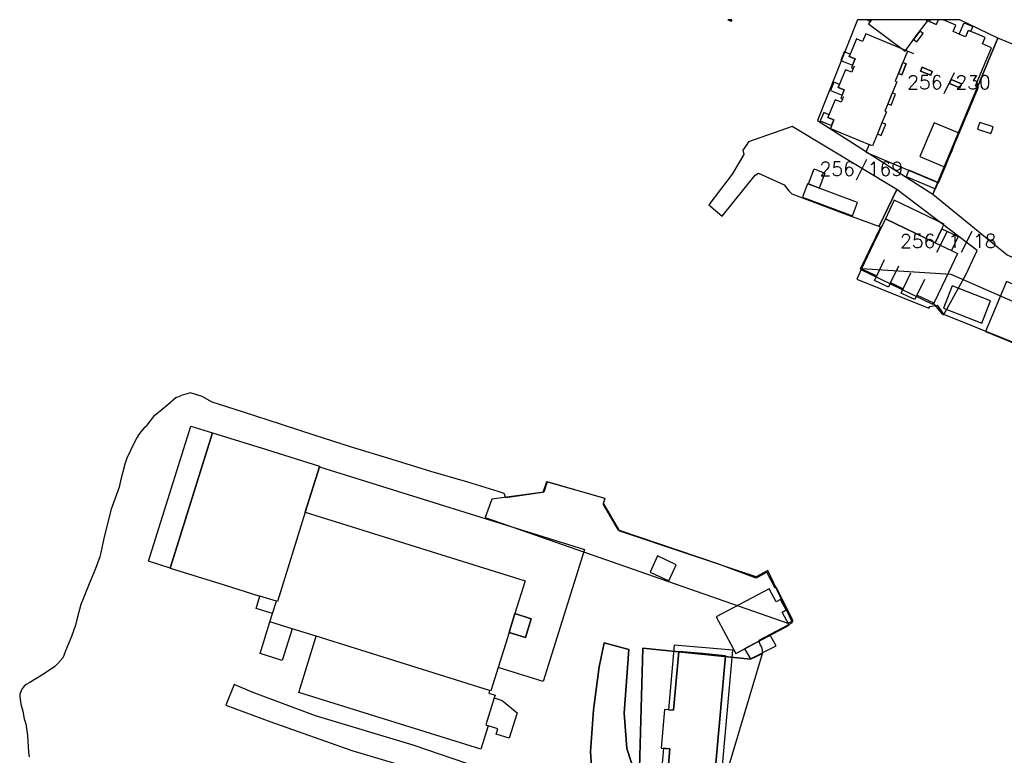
# Model space of a CAD drawing. Header units: millimetres. Extents: x -474437 to 165693, y -93174 to 980873.
# Tile 30 of 60: x -350576 to -135351, y 820003 to 980873. Entities that reach past the tile are written whole.
import ezdxf

# ---------------------------------------------------------------- set-up
doc = ezdxf.new("R2010")
doc.units = ezdxf.units.MM
doc.layers.get('0').update_dxf_attribs({"linetype": 'CONTINUOUS'})
doc.styles.get("Standard").update_dxf_attribs({"font": 'romans.shx', "width": 0.9})

msp = doc.modelspace()

# ---------------------------------------------------------------- linework, layer by layer
for p, q in [((-165155.8, 980873, 8690), (-164645.8, 980493, 8690)), ((-164365.8, 980873, 11550), (-165035.8, 979973, 10630)), ((-165035.8, 979973, 10630), (-157055.8, 974013, 10630)), ((-164645.8, 980493, 8690), (-164365.8, 980873, 8690)), ((-155125.8, 973433, 8300), (-156485.8, 974013, 8300)), ((-168155.8, 970723, 11150), (-168355.8, 970233, 11560)), ((-170695.8, 963483, 10630), (-170435.8, 964103, 11160)), ((-150445.8, 932093, 7010), (-161355.8, 937323, 7010)), ((-150445.8, 932093, 7010), (-148985.8, 935143, 6660)), ((-163245.8, 924823, 7690), (-161525.8, 928413, 11090)), ((-163245.8, 924823, 11090), (-161525.8, 928413, 11090)), ((-158495.8, 926963, 11090), (-160215.8, 923373, 11090)), ((-158495.8, 926963, 11090), (-160215.8, 923373, 7690)), ((-157425.8, 922033, 7690), (-155765.8, 925503, 10970)), ((-157425.8, 922033, 10970), (-155765.8, 925503, 10970)), ((-160215.8, 923373, 7690), (-157425.8, 922033, 7690)), ((-152785.8, 924073, 10970), (-154445.8, 920603, 7690)), ((-152785.8, 924073, 10970), (-154445.8, 920603, 10970)), ((-317695.8, 860963, 11090), (-308455.8, 890543, 11090)), ((-308455.8, 890543, 12430), (-317695.8, 860963, 12430)), ((-288145.8, 873203, 12430), (-285055.8, 883093, 12430)), ((-295305.8, 850993, 11690), (-294455.8, 853703, 11690)), ((-295875.8, 849183, 11690), (-295305.8, 850993, 11690)), ((-242335.8, 850983, 11690), (-243615.8, 846883, 11690)), ((-243615.8, 846883, 9250), (-242335.8, 850983, 9250)), ((-291035.8, 847673, 8780), (-295875.8, 849183, 8780)), ((-291035.8, 847673, 11690), (-295875.8, 849183, 11690)), ((-285745.8, 846023, 11690), (-291035.8, 847673, 11690)), ((-247865.8, 834183, 7010), (-285745.8, 846023, 7010)), ((-247865.8, 834183, 11690), (-285745.8, 846023, 11690)), ((-243615.8, 846883, 11690), (-246015.8, 839203, 11690))]:
    msp.add_line(p, q)
for points in [[(-194885.8, 980873), (-195765.8, 980873), (-195715.8, 980853), (-195255.8, 980643), (-194945.8, 980633)], [(-167405.8, 980873), (-176215.8, 958843), (-150965.8, 942713), (-136745.8, 976823), (-145055.8, 980873)], [(-150965.8, 942713), (-134705.8, 929463), (-120875.8, 923043), (-117045.8, 929523), (-109425.8, 929383), (-107725.8, 932963), (-107525.8, 933423), (-102195.8, 945733), (-97375.8, 956973), (-112035.8, 966773), (-136745.8, 976823)], [(-163435.8, 935943), (-162725.8, 935693), (-158865.8, 943723), (-181705.8, 957493), (-191235.8, 954133), (-191595.8, 953613), (-192485.8, 952323), (-192295.8, 951363), (-194805.8, 947083), (-199915.8, 940403), (-197055.8, 937933), (-189845.8, 946873), (-189105.8, 947283), (-183465.8, 944783), (-182435.8, 943443), (-181815.8, 942773), (-169625.8, 938193)], [(-150935.8, 918873), (-149495.8, 917173), (-149045.8, 916663), (-148715.8, 916403), (-148605.8, 916383), (-143745.8, 925083), (-141305.8, 930413), (-158865.8, 943723), (-162725.8, 935693), (-162425.8, 935493), (-166865.8, 926303), (-151035.8, 918653)], [(-92615.8, 897713), (-87915.8, 907723), (-97765.8, 912573), (-106515.8, 911873), (-134855.8, 923603), (-139495.8, 912663), (-104335.8, 898323), (-102555.8, 902193)]]:
    msp.add_lwpolyline(points, close=True)
for points in [[(-157055.8, 974013, 10630), (-154585.8, 977323, 14640), (-152175.8, 980553, 10630), (-152595.8, 980873, 10630)], [(-149765.8, 980873, 12400), (-150215.8, 979803, 12500), (-152115.8, 980603, 10260)], [(-151545.8, 980873, 8730), (-151725.8, 980443, 8730), (-150215.8, 979803, 8730), (-149765.8, 980873, 8730)], [(-145185.8, 977693, 10810), (-146515.8, 978253, 12380), (-145915.8, 979683, 12370), (-147825.8, 980483, 14610), (-148745.8, 980873, 13450)], [(-145185.8, 977693, 8740), (-144135.8, 980193, 8730), (-142255.8, 979403, 8730), (-142705.8, 978323, 8730), (-143225.8, 978543, 8740), (-143825.8, 977123, 8740), (-145185.8, 977693, 8740)], [(-156485.8, 974013, 10630), (-165655.8, 977793, 10630), (-166345.8, 976113, 12300), (-167685.8, 976663, 12300), (-168475.8, 974753, 14640), (-169275.8, 972823, 12300), (-167975.8, 972283, 12300), (-168745.8, 970403, 10630), (-168355.8, 970233, 10630)], [(-155185.8, 976523, 10750), (-154495.8, 976013, 10700), (-153105.8, 977873, 10700), (-153785.8, 978383, 10750), (-155185.8, 976523, 10750)], [(-141625.8, 966413, 10260), (-138135.8, 974733, 10260), (-140105.8, 975563, 12510), (-139505.8, 976983, 12510), (-141355.8, 977763, 14620), (-143225.8, 978543, 12510), (-143825.8, 977123, 12410), (-145185.8, 977693, 10810)], [(-168545.8, 970893, 8540), (-167975.8, 972283, 8540), (-169275.8, 972823, 8540), (-169065.8, 973323, 8540), (-170325.8, 973843, 8540), (-171105.8, 971953, 8540), (-168545.8, 970893, 8540)], [(-156485.8, 974013, 8300), (-157505.8, 971533, 8300), (-159215.8, 967413, 8300), (-158855.8, 967263, 8300), (-161495.8, 960853, 8300), (-161115.8, 960703, 8300), (-162085.8, 958333, 8300), (-163085.8, 955903, 8300), (-164165.8, 953293, 8300), (-164925.8, 953613, 8300)], [(-157505.8, 971533, 10570), (-156785.8, 971243, 10290), (-157785.8, 968823, 10290), (-158505.8, 969123, 10570), (-157505.8, 971533, 10570)], [(-168355.8, 970233, 11560), (-168715.8, 969363, 12300), (-170055.8, 969913, 12300), (-170835.8, 968003, 14640), (-171635.8, 966073, 12300), (-170335.8, 965533, 12300), (-171115.8, 963653, 10630), (-170695.8, 963483, 10630)], [(-151085.8, 969563, 10430), (-151435.8, 968713, 10320), (-153645.8, 969643, 10320), (-153285.8, 970483, 10430), (-151085.8, 969563, 10430)], [(-170825.8, 964353, 8540), (-170335.8, 965533, 8540), (-171635.8, 966073, 8540), (-171385.8, 966673, 8540), (-172635.8, 967183, 8540), (-173375.8, 965403, 8540), (-170825.8, 964353, 8540)], [(-144675.8, 966873, 10470), (-145045.8, 965993, 10210), (-147315.8, 966943, 10210), (-146945.8, 967823, 10470), (-144675.8, 966873, 10470)], [(-145205.8, 956043, 8300), (-140975.8, 966133, 8300), (-141625.8, 966413, 8300)], [(-160825.8, 962473, 10540), (-160095.8, 962173, 10430), (-159105.8, 964553, 10430), (-159845.8, 964853, 10540), (-160825.8, 962473, 10540)], [(-170695.8, 963483, 11710), (-170975.8, 962803, 12300), (-172315.8, 963353, 12300), (-173095.8, 961443, 14640), (-173895.8, 959503, 12300), (-172595.8, 958973, 12300), (-173365.8, 957093, 10630), (-164925.8, 953613, 10630)], [(-173115.8, 957713, 8540), (-172595.8, 958973, 8540), (-173895.8, 959503, 8540), (-173655.8, 960083, 8540), (-174805.8, 960563, 8540), (-175565.8, 958723, 8540), (-173115.8, 957713, 8540)], [(-163085.8, 955903, 10800), (-162275.8, 955563, 10330), (-161275.8, 958003, 10330), (-162085.8, 958333, 10800), (-163085.8, 955903, 10800)], [(-145205.8, 956043, 10140), (-150715.8, 958343, 10140), (-151575.8, 956283, 12310), (-152285.8, 954593, 10340), (-152965.8, 952963, 12300), (-153805.8, 950953, 10140), (-148295.8, 948653, 10140)], [(-137795.8, 957463, 8970), (-140725.8, 958393, 8970), (-140955.8, 957663, 9500), (-141195.8, 956903, 8970), (-138275.8, 955973, 8970), (-138035.8, 956733, 9500), (-137795.8, 957463, 8970)], [(-146775.8, 952293, 10340), (-146065.8, 953983, 12310), (-145205.8, 956043, 10140)], [(-164925.8, 953613, 8300), (-165645.8, 951883, 8300), (-149725.8, 945213, 8300), (-148295.8, 948653, 8300)], [(-148295.8, 948653, 10140), (-147455.8, 950663, 12300), (-146775.8, 952293, 10340)], [(-174545.8, 947313, 6450), (-175825.8, 944063, 6450), (-178165.8, 944983, 6450), (-176885.8, 948233, 6450), (-174545.8, 947313, 6450)], [(-156205.8, 947933, 4490), (-156775.8, 946573, 4490), (-150375.8, 943893, 7870), (-149805.8, 945253, 7870), (-156205.8, 947933, 4490)], [(-179445.8, 942063, 4270), (-168535.8, 937973, 4200), (-167455.8, 940863, 4320), (-178365.8, 944943, 4350), (-179445.8, 942063, 4270)], [(-148985.8, 935143, 6660), (-148505.8, 936153, 6540), (-159405.8, 941373, 6540), (-161355.8, 937323, 7010)], [(-161355.8, 937323, 7690), (-164005.8, 931793, 12780), (-166575.8, 926423, 7690), (-163245.8, 924823, 7690)], [(-161355.8, 937323, 7690), (-150445.8, 932093, 7690), (-146925.8, 930403, 7690)], [(-148985.8, 935143, 4740), (-150445.8, 932093, 5180), (-146925.8, 930403, 5180)], [(-148985.8, 935143, 4740), (-145455.8, 933453, 4740), (-146925.8, 930403, 5180)], [(-146925.8, 930403, 7690), (-145555.8, 929753, 7690), (-148205.8, 924223, 12780), (-150775.8, 918853, 7690), (-154445.8, 920603, 7690)], [(-160215.8, 923373, 11090), (-160675.8, 922413, 11090), (-162165.8, 923123, 12780), (-163705.8, 923863, 11090), (-163245.8, 924823, 11090)], [(-154445.8, 920603, 10970), (-154895.8, 919653, 10970), (-156345.8, 920353, 12780), (-157875.8, 921083, 10970), (-157425.8, 922033, 10970)], [(-138375.8, 919363, 5960), (-146775.8, 922653, 5960), (-148665.8, 917823, 5970), (-140255.8, 914543, 5970), (-138375.8, 919363, 5960)], [(-215725.8, 793553, 0), (-214365.8, 843403, 0), (-190815.8, 841023, 0), (-188185.8, 842243, 0), (-188185.8, 842973, 0), (-188365.8, 843683, 0), (-188695.8, 844203, 0), (-188845.8, 844703, 0), (-188865.8, 845073, 0), (-188925.8, 845213, 0), (-182455.8, 848633, 0), (-181675.8, 849053, 0), (-187015.8, 860383, 0), (-189565.8, 859033, 0), (-219375.8, 869013, 0), (-222985.8, 875163, 0), (-222605.8, 876193, 0), (-235435.8, 879803, 0), (-236225.8, 877473, 0), (-244305.8, 876343, 0), (-244695.8, 877293, 0), (-246005.8, 877693, 0), (-252635.8, 879703, 0), (-260685.8, 882103, 0), (-269145.8, 884673, 0), (-278235.8, 887433, 0), (-285985.8, 889943, 0), (-293365.8, 892383, 0), (-301895.8, 895113, 0), (-308475.8, 897233, 0), (-310705.8, 898463, 0), (-313265.8, 899273, 0), (-315255.8, 898683, 0), (-315755.8, 898363, 0), (-316265.8, 898243, 0), (-316385.8, 898233, 0), (-318225.8, 896643, 0), (-320665.8, 894593, 0), (-321295.8, 894073, 0), (-322085.8, 893183, 0), (-322775.8, 892213, 0), (-322885.8, 891993, 0), (-323395.8, 891633, 0), (-324185.8, 890663, 0), (-324735.8, 889843, 0), (-324835.8, 889533, 0), (-325035.8, 889383, 0), (-326355.8, 886643, 0), (-327135.8, 884953, 0), (-327605.8, 883653, 0), (-328505.8, 879993, 0), (-328835.8, 878653, 0), (-330065.8, 875253, 0), (-330585.8, 873803, 0), (-331435.8, 870423, 0), (-332185.8, 867383, 0), (-332855.8, 864353, 0), (-333045.8, 863433, 0), (-334055.8, 860623, 0), (-335375.8, 857513, 0), (-336685.8, 854253, 0), (-337225.8, 852993, 0), (-337985.8, 850023, 0), (-338395.8, 848433, 0), (-339265.8, 845953, 0), (-340545.8, 842843, 0), (-340905.8, 841853, 0), (-341155.8, 841353, 0), (-342235.8, 840073, 0), (-342925.8, 839393, 0), (-345365.8, 837713, 0), (-348365.8, 835923, 0), (-349145.8, 835473, 0), (-349615.8, 835123, 0), (-350135.8, 834453, 0), (-350515.8, 833383, 0), (-350575.8, 832853, 0), (-350355.8, 831223, 0), (-349885.8, 829643, 0), (-349565.8, 828013, 0), (-349265.8, 826923, 0), (-348885.8, 824353, 0), (-348625.8, 820723, 0), (-348525.8, 819703, 0)], [(-317695.8, 860963, 11090), (-322385.8, 862433, 11090), (-313145.8, 892013, 11090), (-308455.8, 890543, 11090)], [(-308455.8, 890543, 12430), (-296645.8, 886853, 13370), (-285015.8, 883223, 12430), (-285055.8, 883093, 12430)], [(-285055.8, 883093, 6780), (-288145.8, 873203, 7840), (-240085.8, 858183, 7660), (-242335.8, 850983, 7840), (-238755.8, 849873, 7700), (-240045.8, 845763, 7700), (-243615.8, 846883, 7860), (-246015.8, 839203, 7840)], [(-285055.8, 883093, 6780), (-227115.8, 864993, 6780), (-236135.8, 836123, 6780), (-246015.8, 839203, 7840)], [(-288145.8, 873203, 12430), (-294255.8, 853643, 12430), (-294455.8, 853703, 12450), (-298065.8, 854833, 12740)], [(-288145.8, 873203, 11690), (-294255.8, 853643, 11690), (-294455.8, 853703, 11690)], [(-288145.8, 873203, 11690), (-240085.8, 858183, 11690), (-242335.8, 850983, 11690)], [(-207075.8, 861693, 4280), (-211165.8, 863593, 4280), (-212795.8, 860083, 4830), (-208695.8, 858183, 4830), (-207075.8, 861693, 4280)], [(-317695.8, 860963, 12430), (-305885.8, 857273, 13370), (-298065.8, 854833, 12740)], [(-295305.8, 850993, 5390), (-298915.8, 852113, 4730), (-298065.8, 854833, 4730)], [(-295305.8, 850993, 5390), (-294455.8, 853703, 5390), (-298065.8, 854833, 4730)], [(-186735.8, 856423, 5280), (-198315.8, 850293, 5280), (-196205.8, 846323, 9060), (-194065.8, 842273, 5280), (-182405.8, 848453, 5280), (-183925.8, 851313, 7740), (-183035.8, 851783, 7740), (-183665.8, 852963, 9060), (-184275.8, 854113, 7740), (-185245.8, 853593, 7740), (-186735.8, 856423, 5280)], [(-243615.8, 846883, 9250), (-240045.8, 845763, 9080), (-238755.8, 849873, 9080), (-242335.8, 850983, 9250)], [(-291035.8, 847673, 8780), (-293185.8, 840773, 8780), (-298025.8, 842283, 8780), (-295875.8, 849183, 8780)], [(-248155.8, 826483, 7010), (-249765.8, 821333, 7010), (-289575.8, 833763, 7010), (-285745.8, 846023, 7010)], [(-225175.8, 811163, 3010), (-225795.8, 820733, 3710), (-225125.8, 829923, 3630), (-223935.8, 839383, 3310), (-222795.8, 844623, 2860), (-217425.8, 843153, 2610), (-218455.8, 829233, 3260), (-217845.8, 821523, 3270), (-214555.8, 811373, 3050)], [(-214555.8, 811373, 3050), (-217845.8, 821523, 3270), (-218455.8, 829233, 3260), (-217425.8, 843153, 2610), (-222795.8, 844623, 2860), (-223935.8, 839383, 3310), (-225125.8, 829923, 3630), (-225795.8, 820733, 3710), (-225175.8, 811163, 3010)], [(-208785.8, 829973, 8590), (-207675.8, 829873, 8590), (-206515.8, 842713, 8590), (-201325.8, 842253, 8590), (-196295.8, 841793, 8590), (-199015.8, 811803, 8590), (-204035.8, 812253, 8590), (-209225.8, 812723, 8590), (-208445.8, 821423, 8590), (-209845.8, 821553, 8590), (-210745.8, 811593, 8590), (-208445.8, 811383, 8590), (-208275.8, 811373, 8590), (-197605.8, 810403, 8590), (-194655.8, 842963, 8590), (-207505.8, 844123, 8590), (-208785.8, 829973, 8590)], [(-199015.8, 811803, 10410), (-196295.8, 841793, 10410), (-201325.8, 842253, 11300), (-206515.8, 842713, 10410), (-207675.8, 829873, 10410), (-209615.8, 830043, 10190), (-210375.8, 821593, 10190), (-208445.8, 821423, 10370), (-209225.8, 812723, 10370), (-204035.8, 812253, 11300), (-199015.8, 811803, 10410)], [(-246015.8, 839203, 11690), (-247605.8, 834103, 11690), (-247865.8, 834183, 11690)], [(-230465.8, 806953, 2330), (-232275.8, 806963, 2140), (-235595.8, 809103, 1870), (-238465.8, 811703, 1640), (-241905.8, 814063, 1580), (-249845.8, 817213, 1580), (-264585.8, 822193, 1620), (-285895.8, 828643, 1640), (-299795.8, 833793, 1620), (-303665.8, 835523, 1590), (-305545.8, 830973, 1590), (-295655.8, 827293, 1760), (-277975.8, 821053, 1870), (-264695.8, 817093, 1860), (-249215.8, 812483, 1830), (-241965.8, 809453, 1850), (-236305.8, 804433, 1970), (-233845.8, 802393, 2030), (-228735.8, 798653, 2250), (-224765.8, 795973, 2330), (-219915.8, 792753, 2860), (-216225.8, 791503, 3180)], [(-249845.8, 817213, 1580), (-264585.8, 822193, 1620), (-285895.8, 828643, 1640), (-299795.8, 833793, 1620), (-303665.8, 835523, 1590), (-305545.8, 830973, 1590), (-295655.8, 827293, 1760), (-277975.8, 821053, 1870), (-264695.8, 817093, 1860)], [(-247865.8, 834183, 7010), (-248045.8, 833593, 7010), (-246645.8, 833153, 7010), (-246835.8, 832543, 7010)], [(-246835.8, 832543, 7010), (-248675.8, 826663, 7010), (-248155.8, 826483, 7010)], [(-246835.8, 832543, 6610), (-248675.8, 826663, 6610), (-248155.8, 826483, 6610)], [(-246835.8, 832543, 6610), (-245085.8, 831993, 6610), (-241835.8, 829273, 6610), (-243555.8, 823763, 6610), (-246415.8, 824653, 6610), (-246055.8, 825823, 6610), (-248155.8, 826483, 6610)]]:
    msp.add_polyline3d(points)
for points in [[(-155185.8, 976523, 10750), (-154495.8, 976013, 10700), (-153105.8, 977873, 10700), (-153785.8, 978383, 10750)], [(-157505.8, 971533, 10570), (-158505.8, 969123, 10570), (-157785.8, 968823, 10290), (-156785.8, 971243, 10290)], [(-151085.8, 969563, 10430), (-153285.8, 970483, 10430), (-153645.8, 969643, 10320), (-151435.8, 968713, 10320)], [(-144675.8, 966873, 10470), (-146945.8, 967823, 10470), (-147315.8, 966943, 10210), (-145045.8, 965993, 10210)], [(-160825.8, 962473, 10540), (-160095.8, 962173, 10430), (-159105.8, 964553, 10430), (-159845.8, 964853, 10540)], [(-163085.8, 955903, 10800), (-162275.8, 955563, 10330), (-161275.8, 958003, 10330), (-162085.8, 958333, 10800)], [(-150005.8, 918463, 1540), (-148655.8, 916473, 1820), (-122205.8, 905843, 1830), (-122435.8, 905183, 1830), (-120605.8, 904463, 1830), (-120385.8, 905023, 1830), (-105775.8, 899173, 1830), (-105975.8, 898493, 1830), (-104195.8, 897833, 1830), (-102455.8, 902083, 1830), (-92695.8, 897703, 1830), (-91205.8, 900703, 1830), (-146985.8, 925143, 1820), (-166575.8, 926423, 1540), (-167565.8, 924163, 1540), (-151855.8, 917783, 1540), (-151655.8, 918133, 1540)], [(-248825.8, 872023, 1870), (-182635.8, 848883, 2000), (-181485.8, 849423, 1990), (-185125.8, 856703, 1990), (-185445.8, 856563, 1990), (-187235.8, 860053, 1990), (-189595.8, 858723, 1990), (-197995.8, 861873, 1990), (-219655.8, 869203, 1990), (-222995.8, 874833, 1990), (-222685.8, 876193, 1990), (-235265.8, 879783, 1990), (-235985.8, 877533, 1980), (-247385.8, 875993, 1870)], [(-192145.8, 843293, 2290), (-190855.8, 841093, 2290), (-185235.8, 843923, 2290), (-186515.8, 846283, 2290)], [(-210165.8, 793163, 3110), (-209695.8, 793213, 3350), (-209695.8, 793213, 0), (-210715.8, 797973, 0), (-203615.8, 806813, 0), (-199615.8, 808573, 0), (-198135.8, 809233, 0), (-194865.8, 820063, 0), (-188185.8, 842243, 0), (-190815.8, 841023, 0), (-214365.8, 843403, 0), (-215725.8, 793553, 0), (-215725.8, 793553, 3220)]]:
    msp.add_polyline3d(points, close=True)

# ---------------------------------------------------------------- texts
for s, p in [('256/230', (-156575.8, 965693, -1000000000)), ('256/169', (-175735.8, 946753, -1000000000)), ('256/1/18', (-158135.8, 930963, -1000000000))]:
    msp.add_text(s, height=3000).set_placement(p)

doc.saveas('drawing.dxf')
